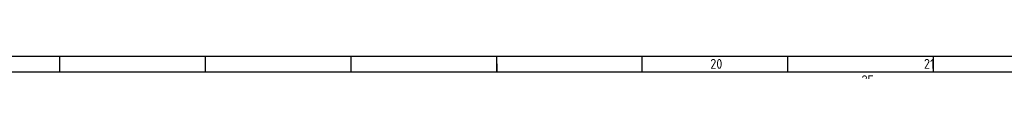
# Model space of a CAD drawing. Header units: millimetres. Extents: x 25 to 1167, y 11 to 816.
# Tile 17 of 18: x 665.19 to 966.19, y 811.62 to 816.46. Entities that reach past the tile are written whole.
import ezdxf

# ---------------------------------------------------------------- set-up
doc = ezdxf.new("R2010")
doc.units = ezdxf.units.MM
doc.layers.add('Default', color=7, linetype='Continuous')

msp = doc.modelspace()

# ---------------------------------------------------------------- linework, layer by layer
at = {"layer": 'Default', "color": 7, "linetype": 'Continuous'}
for p, q in [((25.309, 816.462), (1167.015, 816.462)), ((677.515, 811.619), (677.515, 816.462)), ((722.015, 811.619), (722.015, 816.462)), ((766.515, 811.619), (766.515, 816.462)), ((811.015, 811.619), (811.015, 816.462)), ((855.515, 811.619), (855.515, 816.462)), ((900.015, 811.619), (900.015, 816.462)), ((944.515, 811.619), (944.515, 816.462)), ((811.015, 814.041), (811.015, 811.619)), ((29.578, 811.619), (1167.015, 811.619))]:
    msp.add_line(p, q, dxfattribs=at)

# ---------------------------------------------------------------- texts
at = {"layer": 'Default', "insert": (871.179, 815.581), "char_height": 3, "width": 277.1591, "attachment_point": 1}
msp.add_mtext('{\\fSolid Edge ISO|b1||i0||c0|p34;\\C7;\\H3.;\\W0.94;   20                                    21                                     22                                   23                                 24                                      25                                    26}', dxfattribs=at)

doc.saveas('drawing.dxf')
